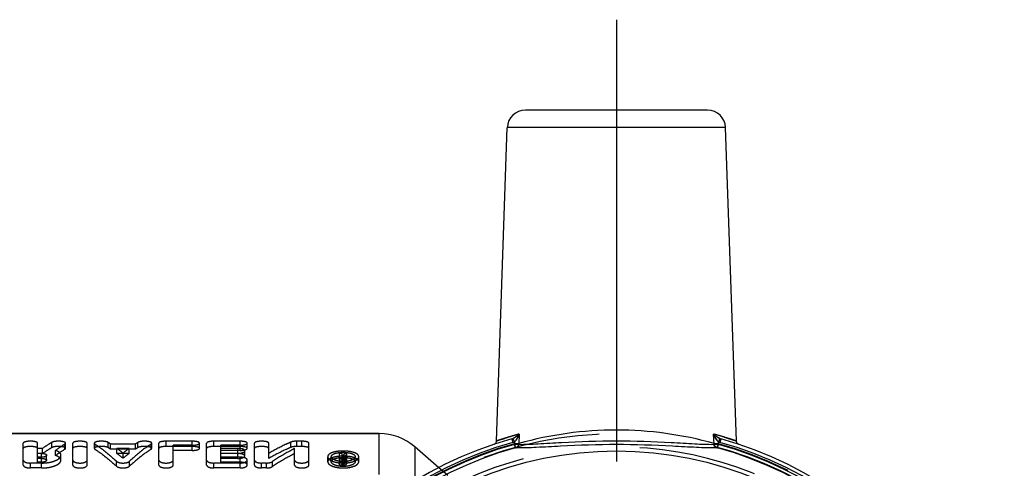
# Model space of a CAD drawing. Header units: millimetres. Extents: x 454.3 to 545.7, y 464.8 to 535.1.
# Tile 3 of 3: x 486.3 to 540.7, y 510.3 to 535.1. Entities that reach past the tile are written whole.
import ezdxf

# ---------------------------------------------------------------- set-up
doc = ezdxf.new("R2010")
doc.units = ezdxf.units.MM
doc.header["$LTSCALE"] = 65.185185
doc.linetypes.add('CENTER', pattern=[0.6, 0.375, -0.075, 0.075, -0.075])
doc.linetypes.add('HIDDEN', pattern=[0.2, 0.1, -0.1])
for name, color, linetype in [('ACHSEN_S', 7, 'CONTINUOUS'), ('KOERPER', 7, 'CONTINUOUS'), ('KONST.EL_MIT_GEO', 7, 'CONTINUOUS')]:
    doc.layers.add(name, color=color, linetype=linetype)

msp = doc.modelspace()

# ---------------------------------------------------------------- linework, layer by layer
at = {"layer": 'ACHSEN_S', "color": 2, "linetype": 'CENTER'}
msp.add_line((519.276, 535.114), (519.276, 464.814), dxfattribs=at)
at = {"layer": 'KOERPER', "color": 7, "linetype": 'Continuous'}
for p, q in [((512.637, 511.802), (513.242, 529.149)), ((525.916, 511.802), (525.31, 529.149)), ((506.154, 512.214), (475.594, 512.214)), ((509.45, 510.324), (508.123, 511.478))]:
    msp.add_line(p, q, dxfattribs=at)
at = {"layer": 'KOERPER', "color": 8, "linetype": 'HIDDEN'}
msp.add_line((509.953, 509.887), (509.45, 510.324), dxfattribs=at)
at = {"layer": 'KONST.EL_MIT_GEO', "color": 7, "linetype": 'Continuous'}
for p, q in [((524.31, 530.114), (514.242, 530.114)), ((525.31, 529.149), (513.242, 529.149)), ((475.594, 512.214), (506.154, 512.214)), ((506.154, 509.941), (506.154, 512.214)), ((513.497, 511.921), (513.55, 511.728)), ((513.554, 511.941), (513.639, 511.761)), ((513.901, 512.187), (513.877, 511.618)), ((524.675, 511.618), (524.651, 512.187)), ((524.998, 511.941), (524.913, 511.761)), ((525.056, 511.921), (525.002, 511.728)), ((508.123, 511.478), (508.123, 509.586)), ((513.639, 511.761), (513.633, 511.611)), ((513.685, 511.422), (513.633, 511.611)), ((524.867, 511.422), (524.92, 511.611)), ((524.92, 511.611), (524.913, 511.761))]:
    msp.add_line(p, q, dxfattribs=at)
at = {"layer": 'KONST.EL_MIT_GEO', "color": 8, "linetype": 'HIDDEN'}
for p, q in [((486.473, 510.474), (486.473, 511.682)), ((487.266, 510.63), (487.266, 511.682)), ((487.536, 511.392), (487.266, 511.392)), ((487.536, 511.107), (487.536, 511.392)), ((488.061, 511.44), (488.061, 511.729)), ((488.779, 511.347), (488.779, 511.635)), ((488.816, 511.394), (488.816, 511.682)), ((489.212, 510.474), (489.212, 511.682)), ((490.005, 510.474), (490.005, 511.682)), ((490.401, 511.682), (490.401, 511.394)), ((490.435, 511.349), (490.435, 511.637)), ((491.16, 511.438), (491.16, 511.727)), ((491.303, 511.348), (491.303, 511.635)), ((492.675, 511.635), (491.303, 511.635)), ((492.675, 511.348), (491.303, 511.348)), ((491.652, 511.107), (491.652, 511.392)), ((492.326, 511.392), (491.652, 511.392)), ((492.326, 511.107), (492.326, 511.392)), ((492.675, 511.348), (492.675, 511.635)), ((492.817, 511.438), (492.817, 511.727)), ((493.543, 511.349), (493.543, 511.637)), ((493.576, 511.394), (493.576, 511.682)), ((493.972, 510.474), (493.972, 511.682)), ((494.369, 511.5), (494.369, 511.79)), ((495.822, 511.79), (494.369, 511.79)), ((495.822, 511.5), (494.369, 511.5)), ((494.765, 510.474), (494.765, 511.567)), ((495.822, 511.567), (494.765, 511.567)), ((495.822, 511.281), (495.822, 511.79)), ((496.218, 511.394), (496.218, 511.682)), ((496.614, 510.474), (496.614, 511.682)), ((497.01, 511.5), (497.01, 511.79)), ((498.463, 511.79), (497.01, 511.79)), ((498.463, 511.5), (497.01, 511.5)), ((497.406, 510.63), (497.406, 511.567)), ((498.463, 511.567), (497.406, 511.567)), ((498.331, 511.392), (497.406, 511.392)), ((498.331, 510.838), (498.331, 511.392)), ((498.463, 511.281), (498.463, 511.79)), ((498.859, 511.394), (498.859, 511.682)), ((499.256, 510.474), (499.256, 511.682)), ((500.048, 510.839), (500.048, 511.682)), ((501.272, 511.451), (501.272, 511.74)), ((501.476, 510.474), (501.476, 511.391)), ((501.608, 511.5), (501.608, 511.79)), ((501.872, 511.79), (501.608, 511.79)), ((501.872, 511.5), (501.608, 511.5)), ((501.872, 511.5), (501.872, 511.79)), ((502.268, 510.474), (502.268, 511.682)), ((513.634, 511.648), (513.639, 511.761)), ((513.879, 511.663), (513.634, 511.648)), ((513.687, 511.455), (513.634, 511.648)), ((524.918, 511.648), (524.673, 511.663)), ((524.865, 511.455), (524.918, 511.648)), ((487.485, 511.119), (487.266, 511.119)), ((487.536, 511.107), (487.266, 511.107)), ((487.485, 510.907), (487.266, 510.907)), ((487.485, 510.838), (487.266, 510.838)), ((487.485, 510.63), (487.485, 511.119)), ((487.765, 510.736), (487.765, 511.015)), ((488.257, 510.999), (488.257, 511.282)), ((488.558, 510.736), (488.558, 511.015)), ((492.326, 511.107), (491.652, 511.107)), ((491.989, 510.848), (491.989, 511.128)), ((495.822, 511.281), (494.765, 511.281)), ((498.463, 511.281), (497.406, 511.281)), ((498.331, 511.119), (497.406, 511.119)), ((498.331, 511.107), (497.406, 511.107)), ((498.463, 510.907), (497.406, 510.907)), ((498.331, 510.838), (497.406, 510.838)), ((498.463, 510.63), (498.463, 510.907)), ((498.727, 510.977), (498.727, 511.259)), ((503.308, 510.655), (503.308, 510.933)), ((503.506, 510.655), (503.506, 510.933)), ((503.968, 510.474), (503.968, 511.107)), ((504.1, 511.107), (503.968, 511.107)), ((504.1, 510.827), (503.968, 510.827)), ((504.1, 510.527), (504.1, 511.107)), ((504.141, 510.962), (504.1, 510.962)), ((504.167, 510.911), (504.1, 510.911)), ((504.167, 510.803), (504.1, 510.803)), ((504.15, 510.979), (504.141, 510.962)), ((504.141, 510.684), (504.141, 510.962)), ((504.167, 510.474), (504.167, 510.911)), ((504.227, 510.827), (504.227, 511.107)), ((504.362, 511.107), (504.227, 511.107)), ((504.362, 510.827), (504.227, 510.827)), ((504.232, 510.553), (504.232, 510.886)), ((504.27, 510.673), (504.27, 510.951)), ((504.364, 510.553), (504.362, 511.107)), ((504.827, 510.655), (504.827, 510.933)), ((505.026, 510.655), (505.026, 510.933)), ((486.869, 510.31), (486.869, 510.583)), ((487.485, 510.583), (486.869, 510.583)), ((487.485, 510.31), (486.869, 510.31)), ((487.485, 510.63), (487.266, 510.63)), ((487.485, 510.31), (487.485, 510.583)), ((491.626, 510.409), (491.626, 510.683)), ((492.351, 510.409), (492.351, 510.683)), ((497.01, 510.31), (497.01, 510.583)), ((498.463, 510.583), (497.01, 510.583)), ((498.463, 510.31), (497.01, 510.31)), ((498.463, 510.63), (497.406, 510.63)), ((498.463, 510.31), (498.463, 510.583)), ((498.859, 510.474), (498.859, 510.749)), ((499.652, 510.31), (499.652, 510.583)), ((499.916, 510.583), (499.652, 510.583)), ((499.916, 510.31), (499.652, 510.31)), ((499.916, 510.31), (499.916, 510.583)), ((500.252, 510.388), (500.252, 510.662)), ((504.167, 510.749), (503.968, 510.749)), ((504.167, 510.474), (503.968, 510.474)), ((504.141, 510.684), (504.1, 510.684)), ((504.167, 510.634), (504.1, 510.634)), ((504.167, 510.527), (504.1, 510.527))]:
    msp.add_line(p, q, dxfattribs=at)
at = {"layer": 'KONST.EL_MIT_GEO', "color": 7, "linetype": 'Continuous'}
for points in [[(512.636, 511.798), (512.636, 511.795), (512.632, 511.765), (512.624, 511.736), (512.612, 511.709), (512.596, 511.684), (512.576, 511.662), (512.553, 511.643), (512.527, 511.627), (512.5, 511.616)], [(526.052, 511.616), (526.025, 511.627), (525.999, 511.643), (525.976, 511.662), (525.956, 511.684), (525.94, 511.709), (525.928, 511.736), (525.92, 511.765), (525.916, 511.795), (525.916, 511.798)]]:
    msp.add_lwpolyline(points, dxfattribs=at)
at = {"layer": 'KONST.EL_MIT_GEO', "color": 8, "linetype": 'HIDDEN'}
msp.add_circle((519.276, 491.264), 20.95, dxfattribs=at)
at = {"layer": 'KONST.EL_MIT_GEO', "color": 7, "linetype": 'Continuous'}
msp.add_circle((519.276, 491.264), 19.99, dxfattribs=at)
for centre, radius, start, end in [((514.242, 529.114), 1, 90, 178), ((524.31, 529.114), 1, 2, 90), ((519.276, 491.264), 21.45, 105.6311, 74.3689), ((506.154, 509.214), 3, 49, 90), ((519.427, 491.972), 20.957, 105.2898, 107.3286), ((513.368, 512.379), 0.476, 285.6358, 293.0082), ((519.246, 492.35), 20.56, 73.0848, 74.7583), ((525.184, 512.379), 0.476, 246.9918, 254.3639), ((519.276, 491.264), 21.25, 105.6311, 74.3689), ((519.276, 491.264), 21.115, 105.5022, 74.4978), ((519.276, 491.264), 20.919, 105.5022, 74.4978), ((513.398, 512.274), 0.566, 285.6368, 295.2129), ((525.154, 512.274), 0.566, 244.7874, 254.3629)]:
    msp.add_arc(centre, radius, start, end, dxfattribs=at)
at = {"layer": 'KONST.EL_MIT_GEO', "color": 8, "linetype": 'HIDDEN'}
for centre, radius, start, end in [((519.277, 492.443), 19.964, 90.0039, 105.6891), ((519.271, 492.413), 19.994, 74.3228, 89.9842), ((492.979, 504.479), 8.05, 121.4435, 125.9054), ((487.508, 505.854), 6.916, 56.7171, 58.1217), ((487.538, 505.53), 6.93, 57.0899, 58.486), ((486.66, 504.66), 8.381, 50.5149, 53.441), ((497.318, 504.66), 8.381, 126.559, 129.4851), ((496.47, 505.854), 6.916, 121.8783, 123.2829), ((496.439, 505.53), 6.93, 121.514, 122.9101), ((519.276, 491.264), 21.15, 105.4714, 74.5286), ((519.276, 491.264), 20.214, 243.0619, 116.9381), ((486.714, 504.354), 8.366, 50.9147, 53.8304), ((497.263, 504.354), 8.366, 126.1696, 129.0853), ((510.738, 506.816), 7.647, 148.3715, 149.6164), ((510.839, 507.091), 7.736, 148.732, 149.8353), ((511.038, 507.054), 7.81, 148.7358, 150.062), ((504.199, 510.648), 0.311, 73.2497, 76.8248), ((510.898, 506.801), 7.676, 148.3731, 149.7083), ((504.175, 508.938), 2.31, 85.0884, 86.5773), ((504.162, 512.163), 1.496, 263.6481, 266.9096), ((504.167, 512.245), 1.578, 266.9041, 269.9871), ((504.167, 512.254), 1.587, 269.9752, 272.3603), ((504.168, 512.225), 1.558, 272.3633, 273.0533), ((504.173, 512.15), 1.483, 273.0239, 277.4358), ((504.186, 512.041), 1.373, 277.4558, 279.6401)]:
    msp.add_arc(centre, radius, start, end, dxfattribs=at)
for points, knots in [([(513.901, 512.187), (513.805, 512.161), (513.625, 512.11), (513.373, 512.036), (513.156, 511.969), (512.976, 511.912), (512.85, 511.87), (512.768, 511.843), (512.722, 511.827), (512.687, 511.816), (512.659, 511.804), (512.647, 511.805), (512.637, 511.797), (512.636, 511.798)], [0, 0, 0, 0, 0.225042, 0.424526, 0.596581, 0.73972, 0.852638, 0.897407, 0.934203, 0.962926, 0.983506, 0.995876, 1, 1, 1, 1]), ([(513.901, 512.187), (513.853, 512.141), (513.744, 512.049), (513.624, 511.97), (513.554, 511.941)], [0, 0, 0, 0, 0.468708, 1, 1, 1, 1]), ([(513.901, 512.187), (513.874, 512.109), (513.804, 511.957), (513.706, 511.814), (513.639, 511.761)], [0, 0, 0, 0, 0.490807, 1, 1, 1, 1]), ([(525.916, 511.798), (525.889, 511.809), (525.779, 511.843), (525.539, 511.926), (525.145, 512.047), (524.832, 512.138), (524.651, 512.187)], [0, 0, 0, 0, 0.065825, 0.26031, 0.575475, 1, 1, 1, 1]), ([(524.998, 511.941), (524.928, 511.97), (524.808, 512.049), (524.699, 512.141), (524.651, 512.187)], [0, 0, 0, 0, 0.531288, 1, 1, 1, 1]), ([(524.913, 511.761), (524.846, 511.814), (524.748, 511.957), (524.678, 512.109), (524.651, 512.187)], [0, 0, 0, 0, 0.509188, 1, 1, 1, 1]), ([(487.266, 511.682), (487.266, 511.7), (487.224, 511.739), (487.091, 511.778), (486.87, 511.799), (486.648, 511.778), (486.515, 511.739), (486.473, 511.699), (486.473, 511.682)], [0, 0, 0, 0, 0.060833, 0.169511, 0.499445, 0.829693, 0.939568, 1, 1, 1, 1]), ([(487.266, 511.394), (487.266, 511.411), (487.224, 511.45), (487.091, 511.488), (486.87, 511.509), (486.648, 511.488), (486.515, 511.45), (486.473, 511.411), (486.473, 511.394)], [0, 0, 0, 0, 0.060368, 0.169013, 0.499444, 0.83019, 0.940032, 1, 1, 1, 1]), ([(488.061, 511.729), (488.017, 511.703), (487.839, 511.596), (487.665, 511.482), (487.536, 511.392)], [0, 0, 0, 0, 0.245424, 1, 1, 1, 1]), ([(488.061, 511.44), (488.017, 511.414), (487.839, 511.309), (487.665, 511.196), (487.536, 511.107)], [0, 0, 0, 0, 0.24552, 1, 1, 1, 1]), ([(488.816, 511.682), (488.816, 511.696), (488.788, 511.73), (488.682, 511.769), (488.494, 511.795), (488.294, 511.79), (488.146, 511.763), (488.084, 511.742), (488.061, 511.729)], [0, 0, 0, 0, 0.053978, 0.144223, 0.429282, 0.757988, 0.897781, 1, 1, 1, 1]), ([(488.816, 511.394), (488.816, 511.408), (488.787, 511.441), (488.682, 511.48), (488.494, 511.505), (488.295, 511.5), (488.146, 511.474), (488.084, 511.453), (488.061, 511.44)], [0, 0, 0, 0, 0.053488, 0.143592, 0.428878, 0.757965, 0.897852, 1, 1, 1, 1]), ([(488.779, 511.635), (488.735, 511.607), (488.558, 511.495), (488.385, 511.376), (488.257, 511.282)], [0, 0, 0, 0, 0.245418, 1, 1, 1, 1]), ([(488.779, 511.635), (488.785, 511.638), (488.801, 511.649), (488.816, 511.668), (488.816, 511.682)], [0, 0, 0, 0, 0.328225, 1, 1, 1, 1]), ([(488.779, 511.347), (488.785, 511.35), (488.801, 511.362), (488.816, 511.38), (488.816, 511.394)], [0, 0, 0, 0, 0.329513, 1, 1, 1, 1]), ([(490.005, 511.682), (490.005, 511.7), (489.963, 511.739), (489.83, 511.778), (489.609, 511.799), (489.387, 511.778), (489.254, 511.739), (489.212, 511.699), (489.212, 511.682)], [0, 0, 0, 0, 0.060833, 0.169511, 0.499445, 0.829693, 0.939568, 1, 1, 1, 1]), ([(490.005, 511.394), (490.005, 511.411), (489.963, 511.45), (489.83, 511.488), (489.609, 511.509), (489.387, 511.488), (489.254, 511.45), (489.212, 511.411), (489.212, 511.394)], [0, 0, 0, 0, 0.060368, 0.169013, 0.499444, 0.83019, 0.940032, 1, 1, 1, 1]), ([(491.16, 511.727), (491.137, 511.741), (491.077, 511.762), (490.929, 511.789), (490.728, 511.795), (490.538, 511.77), (490.431, 511.731), (490.401, 511.697), (490.401, 511.682)], [0, 0, 0, 0, 0.100763, 0.237914, 0.566034, 0.853448, 0.945035, 1, 1, 1, 1]), ([(490.401, 511.682), (490.401, 511.678), (490.405, 511.659), (490.422, 511.645), (490.435, 511.637)], [0, 0, 0, 0, 0.202692, 1, 1, 1, 1]), ([(491.16, 511.438), (491.137, 511.452), (491.077, 511.473), (490.928, 511.5), (490.728, 511.505), (490.538, 511.481), (490.431, 511.442), (490.401, 511.408), (490.401, 511.394)], [0, 0, 0, 0, 0.100679, 0.23792, 0.566422, 0.854075, 0.945528, 1, 1, 1, 1]), ([(490.401, 511.394), (490.401, 511.39), (490.405, 511.371), (490.422, 511.357), (490.435, 511.349)], [0, 0, 0, 0, 0.2017, 1, 1, 1, 1]), ([(490.435, 511.637), (490.536, 511.57), (490.955, 511.28), (491.344, 510.95), (491.626, 510.683)], [0, 0, 0, 0, 0.238047, 1, 1, 1, 1]), ([(490.435, 511.349), (490.536, 511.284), (490.954, 510.998), (491.344, 510.672), (491.626, 510.409)], [0, 0, 0, 0, 0.238274, 1, 1, 1, 1]), ([(493.543, 511.637), (493.441, 511.57), (493.023, 511.28), (492.633, 510.95), (492.351, 510.683)], [0, 0, 0, 0, 0.238047, 1, 1, 1, 1]), ([(493.543, 511.349), (493.441, 511.284), (493.023, 510.998), (492.633, 510.672), (492.351, 510.409)], [0, 0, 0, 0, 0.238274, 1, 1, 1, 1]), ([(493.576, 511.682), (493.576, 511.697), (493.547, 511.73), (493.44, 511.77), (493.251, 511.795), (493.049, 511.789), (492.901, 511.762), (492.84, 511.741), (492.817, 511.727)], [0, 0, 0, 0, 0.054242, 0.145248, 0.43232, 0.761337, 0.899925, 1, 1, 1, 1]), ([(493.576, 511.394), (493.576, 511.408), (493.547, 511.442), (493.44, 511.48), (493.251, 511.505), (493.049, 511.5), (492.901, 511.473), (492.84, 511.452), (492.817, 511.438)], [0, 0, 0, 0, 0.053753, 0.144622, 0.43193, 0.761332, 0.900009, 1, 1, 1, 1]), ([(493.543, 511.637), (493.548, 511.64), (493.563, 511.651), (493.576, 511.669), (493.576, 511.682)], [0, 0, 0, 0, 0.324495, 1, 1, 1, 1]), ([(493.543, 511.349), (493.548, 511.353), (493.563, 511.363), (493.576, 511.381), (493.576, 511.394)], [0, 0, 0, 0, 0.325757, 1, 1, 1, 1]), ([(494.369, 511.79), (494.275, 511.79), (494.147, 511.778), (494.014, 511.739), (493.972, 511.7), (493.972, 511.682)], [0, 0, 0, 0, 0.660363, 0.878562, 1, 1, 1, 1]), ([(494.369, 511.5), (494.275, 511.5), (494.147, 511.488), (494.014, 511.45), (493.972, 511.411), (493.972, 511.394)], [0, 0, 0, 0, 0.661358, 0.87949, 1, 1, 1, 1]), ([(496.218, 511.682), (496.218, 511.7), (496.177, 511.739), (496.044, 511.778), (495.916, 511.79), (495.822, 511.79)], [0, 0, 0, 0, 0.121402, 0.337509, 1, 1, 1, 1]), ([(495.822, 511.567), (495.916, 511.567), (496.044, 511.581), (496.177, 511.625), (496.218, 511.665), (496.218, 511.682)], [0, 0, 0, 0, 0.659139, 0.876811, 1, 1, 1, 1]), ([(496.218, 511.394), (496.218, 511.411), (496.176, 511.45), (496.044, 511.488), (495.916, 511.5), (495.822, 511.5)], [0, 0, 0, 0, 0.120473, 0.336512, 1, 1, 1, 1]), ([(495.822, 511.281), (495.916, 511.281), (496.044, 511.294), (496.176, 511.337), (496.218, 511.377), (496.218, 511.394)], [0, 0, 0, 0, 0.660182, 0.877756, 1, 1, 1, 1]), ([(497.01, 511.79), (496.916, 511.79), (496.788, 511.778), (496.656, 511.739), (496.614, 511.7), (496.614, 511.682)], [0, 0, 0, 0, 0.660363, 0.878562, 1, 1, 1, 1]), ([(497.01, 511.5), (496.916, 511.5), (496.788, 511.488), (496.656, 511.45), (496.614, 511.411), (496.614, 511.394)], [0, 0, 0, 0, 0.661358, 0.87949, 1, 1, 1, 1]), ([(498.727, 511.259), (498.727, 511.279), (498.69, 511.325), (498.601, 511.36), (498.476, 511.386), (498.381, 511.392), (498.331, 511.392)], [0, 0, 0, 0, 0.136328, 0.353778, 0.655997, 1, 1, 1, 1]), ([(498.859, 511.682), (498.859, 511.7), (498.818, 511.739), (498.685, 511.778), (498.557, 511.79), (498.463, 511.79)], [0, 0, 0, 0, 0.121402, 0.337509, 1, 1, 1, 1]), ([(498.463, 511.567), (498.557, 511.567), (498.686, 511.581), (498.818, 511.625), (498.859, 511.665), (498.859, 511.682)], [0, 0, 0, 0, 0.659139, 0.876811, 1, 1, 1, 1]), ([(498.859, 511.394), (498.859, 511.411), (498.818, 511.45), (498.685, 511.488), (498.557, 511.5), (498.463, 511.5)], [0, 0, 0, 0, 0.120473, 0.336512, 1, 1, 1, 1]), ([(498.463, 511.281), (498.557, 511.281), (498.686, 511.294), (498.818, 511.337), (498.859, 511.377), (498.859, 511.394)], [0, 0, 0, 0, 0.660182, 0.877756, 1, 1, 1, 1]), ([(500.048, 511.682), (500.048, 511.7), (500.006, 511.739), (499.874, 511.778), (499.652, 511.799), (499.43, 511.778), (499.297, 511.739), (499.256, 511.699), (499.256, 511.682)], [0, 0, 0, 0, 0.060833, 0.169511, 0.499445, 0.829693, 0.939568, 1, 1, 1, 1]), ([(500.048, 511.394), (500.048, 511.411), (500.006, 511.45), (499.874, 511.488), (499.652, 511.509), (499.43, 511.488), (499.297, 511.45), (499.256, 511.411), (499.256, 511.394)], [0, 0, 0, 0, 0.060368, 0.169013, 0.499444, 0.83019, 0.940032, 1, 1, 1, 1]), ([(501.272, 511.74), (501.169, 511.696), (500.752, 511.507), (500.347, 511.293), (500.048, 511.119)], [0, 0, 0, 0, 0.245014, 1, 1, 1, 1]), ([(501.272, 511.451), (501.169, 511.407), (500.752, 511.221), (500.347, 511.01), (500.048, 510.839)], [0, 0, 0, 0, 0.245136, 1, 1, 1, 1]), ([(501.476, 511.391), (501.373, 511.337), (500.955, 511.111), (500.55, 510.862), (500.252, 510.662)], [0, 0, 0, 0, 0.244908, 1, 1, 1, 1]), ([(501.608, 511.79), (501.544, 511.79), (501.43, 511.783), (501.317, 511.76), (501.272, 511.74)], [0, 0, 0, 0, 0.562258, 1, 1, 1, 1]), ([(501.608, 511.5), (501.544, 511.5), (501.431, 511.493), (501.317, 511.471), (501.272, 511.451)], [0, 0, 0, 0, 0.562451, 1, 1, 1, 1]), ([(502.268, 511.682), (502.268, 511.699), (502.227, 511.739), (502.094, 511.778), (501.966, 511.79), (501.872, 511.79)], [0, 0, 0, 0, 0.120745, 0.338071, 1, 1, 1, 1]), ([(502.268, 511.394), (502.268, 511.411), (502.227, 511.45), (502.094, 511.488), (501.966, 511.5), (501.872, 511.5)], [0, 0, 0, 0, 0.119818, 0.337074, 1, 1, 1, 1]), ([(513.769, 511.477), (513.803, 511.487), (513.868, 511.542), (513.881, 511.622), (513.879, 511.663)], [0, 0, 0, 0, 0.465526, 1, 1, 1, 1]), ([(524.783, 511.477), (524.749, 511.487), (524.684, 511.542), (524.671, 511.622), (524.673, 511.663)], [0, 0, 0, 0, 0.465515, 1, 1, 1, 1]), ([(487.485, 511.119), (487.552, 511.119), (487.645, 511.114), (487.765, 511.051), (487.765, 511.015)], [0, 0, 0, 0, 0.645142, 1, 1, 1, 1]), ([(487.485, 510.583), (487.623, 510.583), (487.882, 510.604), (488.182, 510.681), (488.373, 510.775), (488.494, 510.86), (488.558, 510.955), (488.558, 511.015)], [0, 0, 0, 0, 0.337739, 0.632698, 0.753921, 0.854637, 1, 1, 1, 1]), ([(487.765, 511.015), (487.765, 510.977), (487.646, 510.913), (487.552, 510.907), (487.485, 510.907)], [0, 0, 0, 0, 0.357761, 1, 1, 1, 1]), ([(487.485, 510.838), (487.552, 510.838), (487.644, 510.834), (487.765, 510.772), (487.765, 510.736)], [0, 0, 0, 0, 0.646512, 1, 1, 1, 1]), ([(488.558, 511.015), (488.558, 511.041), (488.536, 511.116), (488.426, 511.213), (488.32, 511.26), (488.257, 511.282)], [0, 0, 0, 0, 0.185061, 0.529022, 1, 1, 1, 1]), ([(488.558, 510.736), (488.558, 510.762), (488.536, 510.836), (488.425, 510.932), (488.32, 510.978), (488.257, 510.999)], [0, 0, 0, 0, 0.183752, 0.527345, 1, 1, 1, 1]), ([(498.331, 511.119), (498.425, 511.119), (498.555, 511.134), (498.69, 511.191), (498.727, 511.238), (498.727, 511.259)], [0, 0, 0, 0, 0.641933, 0.861626, 1, 1, 1, 1]), ([(498.727, 510.977), (498.727, 510.996), (498.69, 511.042), (498.601, 511.076), (498.476, 511.102), (498.381, 511.107), (498.331, 511.107)], [0, 0, 0, 0, 0.135201, 0.352529, 0.655237, 1, 1, 1, 1]), ([(498.331, 510.838), (498.425, 510.838), (498.555, 510.854), (498.69, 510.909), (498.727, 510.956), (498.727, 510.977)], [0, 0, 0, 0, 0.643242, 0.862772, 1, 1, 1, 1]), ([(498.859, 510.749), (498.859, 510.787), (498.796, 510.844), (498.701, 510.878), (498.636, 510.892), (498.6, 510.897)], [0, 0, 0, 0, 0.369192, 0.655151, 1, 1, 1, 1]), ([(501.476, 511.107), (501.373, 511.054), (500.955, 510.831), (500.55, 510.585), (500.252, 510.388)], [0, 0, 0, 0, 0.245034, 1, 1, 1, 1]), ([(503.389, 511.071), (503.377, 511.061), (503.336, 511.026), (503.308, 510.971), (503.308, 510.933)], [0, 0, 0, 0, 0.295019, 1, 1, 1, 1]), ([(505.026, 510.655), (505.026, 510.702), (504.975, 510.776), (504.876, 510.838), (504.722, 510.903), (504.481, 510.953), (504.166, 510.973), (503.851, 510.952), (503.61, 510.902), (503.456, 510.837), (503.358, 510.776), (503.308, 510.701), (503.308, 510.655)], [0, 0, 0, 0, 0.071887, 0.121909, 0.182402, 0.330194, 0.500723, 0.670769, 0.818643, 0.878937, 0.928556, 1, 1, 1, 1]), ([(503.308, 510.933), (503.308, 510.884), (503.359, 510.806), (503.458, 510.736), (503.612, 510.661), (503.852, 510.599), (504.168, 510.574), (504.484, 510.6), (504.724, 510.661), (504.878, 510.737), (504.976, 510.807), (505.026, 510.885), (505.026, 510.933)], [0, 0, 0, 0, 0.074018, 0.125324, 0.186541, 0.333468, 0.500753, 0.667566, 0.814605, 0.875629, 0.926512, 1, 1, 1, 1]), ([(503.74, 511.208), (503.671, 511.194), (503.548, 511.162), (503.433, 511.106), (503.389, 511.071)], [0, 0, 0, 0, 0.561048, 1, 1, 1, 1]), ([(503.506, 510.933), (503.507, 511.02), (503.696, 511.121), (503.92, 511.166), (504.166, 511.185), (504.411, 511.166), (504.636, 511.121), (504.827, 511.021), (504.827, 510.933)], [0, 0, 0, 0, 0.177537, 0.327179, 0.498994, 0.671471, 0.821232, 1, 1, 1, 1]), ([(503.839, 510.703), (503.793, 510.714), (503.708, 510.741), (503.584, 510.799), (503.506, 510.88), (503.506, 510.933)], [0, 0, 0, 0, 0.33952, 0.624067, 1, 1, 1, 1]), ([(503.506, 510.655), (503.506, 510.742), (503.697, 510.841), (503.92, 510.885), (504.165, 510.903), (504.411, 510.885), (504.635, 510.841), (504.827, 510.742), (504.827, 510.655)], [0, 0, 0, 0, 0.176761, 0.326642, 0.498881, 0.671807, 0.821866, 1, 1, 1, 1]), ([(504.313, 511.244), (504.216, 511.249), (504.086, 511.249), (503.956, 511.239), (503.925, 511.236)], [0, 0, 0, 0, 0.754208, 1, 1, 1, 1]), ([(504.167, 510.911), (504.182, 510.911), (504.205, 510.91), (504.232, 510.894), (504.232, 510.886)], [0, 0, 0, 0, 0.640511, 1, 1, 1, 1]), ([(504.167, 510.749), (504.214, 510.749), (504.282, 510.753), (504.364, 510.802), (504.364, 510.829)], [0, 0, 0, 0, 0.634404, 1, 1, 1, 1]), ([(504.232, 510.829), (504.232, 510.82), (504.205, 510.804), (504.182, 510.803), (504.167, 510.803)], [0, 0, 0, 0, 0.364977, 1, 1, 1, 1]), ([(504.362, 510.897), (504.36, 510.902), (504.343, 510.928), (504.312, 510.939), (504.289, 510.946)], [0, 0, 0, 0, 0.184048, 1, 1, 1, 1]), ([(504.364, 510.886), (504.364, 510.888), (504.364, 510.891), (504.363, 510.895), (504.362, 510.897)], [0, 0, 0, 0, 0.498884, 1, 1, 1, 1]), ([(504.594, 511.208), (504.577, 511.212), (504.504, 511.225), (504.43, 511.234), (504.373, 511.239)], [0, 0, 0, 0, 0.240358, 1, 1, 1, 1]), ([(504.827, 510.933), (504.827, 510.872), (504.726, 510.782), (504.577, 510.722), (504.473, 510.697), (504.416, 510.687)], [0, 0, 0, 0, 0.367973, 0.656222, 1, 1, 1, 1]), ([(504.944, 511.071), (504.901, 511.106), (504.786, 511.162), (504.664, 511.194), (504.594, 511.208)], [0, 0, 0, 0, 0.440688, 1, 1, 1, 1]), ([(505.026, 510.933), (505.026, 510.945), (505.018, 511), (504.978, 511.045), (504.944, 511.071)], [0, 0, 0, 0, 0.22573, 1, 1, 1, 1]), ([(486.473, 510.749), (486.473, 510.694), (486.584, 510.625), (486.722, 510.591), (486.819, 510.583), (486.869, 510.583)], [0, 0, 0, 0, 0.366613, 0.664301, 1, 1, 1, 1]), ([(486.473, 510.474), (486.473, 510.419), (486.585, 510.351), (486.722, 510.318), (486.819, 510.31), (486.869, 510.31)], [0, 0, 0, 0, 0.365098, 0.663349, 1, 1, 1, 1]), ([(487.765, 510.736), (487.765, 510.699), (487.645, 510.636), (487.552, 510.63), (487.485, 510.63)], [0, 0, 0, 0, 0.356357, 1, 1, 1, 1]), ([(487.485, 510.31), (487.623, 510.31), (487.881, 510.331), (488.182, 510.407), (488.373, 510.499), (488.494, 510.583), (488.558, 510.677), (488.558, 510.736)], [0, 0, 0, 0, 0.338656, 0.634143, 0.755366, 0.855854, 1, 1, 1, 1]), ([(489.212, 510.749), (489.212, 510.694), (489.323, 510.625), (489.461, 510.591), (489.608, 510.578), (489.756, 510.591), (489.894, 510.625), (490.005, 510.693), (490.005, 510.749)], [0, 0, 0, 0, 0.183504, 0.33102, 0.499545, 0.667963, 0.815789, 1, 1, 1, 1]), ([(489.212, 510.474), (489.212, 510.419), (489.324, 510.351), (489.461, 510.319), (489.608, 510.305), (489.756, 510.318), (489.893, 510.351), (490.005, 510.419), (490.005, 510.474)], [0, 0, 0, 0, 0.182747, 0.330541, 0.499544, 0.668439, 0.816545, 1, 1, 1, 1]), ([(491.626, 510.683), (491.665, 510.645), (491.789, 510.597), (491.988, 510.574), (492.187, 510.597), (492.312, 510.645), (492.351, 510.683)], [0, 0, 0, 0, 0.213748, 0.499146, 0.78504, 1, 1, 1, 1]), ([(491.626, 510.409), (491.666, 510.372), (491.79, 510.324), (491.988, 510.302), (492.187, 510.324), (492.312, 510.371), (492.351, 510.409)], [0, 0, 0, 0, 0.213435, 0.499145, 0.785352, 1, 1, 1, 1]), ([(493.972, 510.749), (493.972, 510.694), (494.083, 510.625), (494.221, 510.591), (494.368, 510.578), (494.516, 510.591), (494.654, 510.625), (494.765, 510.693), (494.765, 510.749)], [0, 0, 0, 0, 0.183504, 0.33102, 0.499545, 0.667963, 0.815789, 1, 1, 1, 1]), ([(493.972, 510.474), (493.972, 510.419), (494.084, 510.351), (494.221, 510.319), (494.368, 510.305), (494.516, 510.318), (494.653, 510.351), (494.765, 510.419), (494.765, 510.474)], [0, 0, 0, 0, 0.182747, 0.330541, 0.499544, 0.668439, 0.816545, 1, 1, 1, 1]), ([(496.614, 510.749), (496.614, 510.694), (496.725, 510.625), (496.863, 510.591), (496.96, 510.583), (497.01, 510.583)], [0, 0, 0, 0, 0.366613, 0.664301, 1, 1, 1, 1]), ([(496.614, 510.474), (496.614, 510.419), (496.726, 510.351), (496.863, 510.318), (496.96, 510.31), (497.01, 510.31)], [0, 0, 0, 0, 0.365098, 0.663349, 1, 1, 1, 1]), ([(498.463, 510.583), (498.514, 510.583), (498.611, 510.591), (498.748, 510.625), (498.859, 510.694), (498.859, 510.749)], [0, 0, 0, 0, 0.337396, 0.633791, 1, 1, 1, 1]), ([(498.859, 510.474), (498.859, 510.527), (498.747, 510.592), (498.611, 510.622), (498.513, 510.63), (498.463, 510.63)], [0, 0, 0, 0, 0.360536, 0.66112, 1, 1, 1, 1]), ([(498.463, 510.31), (498.514, 510.31), (498.611, 510.319), (498.748, 510.351), (498.859, 510.419), (498.859, 510.474)], [0, 0, 0, 0, 0.338352, 0.635306, 1, 1, 1, 1]), ([(499.256, 510.749), (499.256, 510.694), (499.367, 510.625), (499.504, 510.591), (499.601, 510.583), (499.652, 510.583)], [0, 0, 0, 0, 0.366613, 0.664301, 1, 1, 1, 1]), ([(499.256, 510.474), (499.256, 510.419), (499.367, 510.351), (499.504, 510.318), (499.601, 510.31), (499.652, 510.31)], [0, 0, 0, 0, 0.365098, 0.663349, 1, 1, 1, 1]), ([(499.916, 510.583), (499.98, 510.583), (500.096, 510.594), (500.209, 510.633), (500.252, 510.662)], [0, 0, 0, 0, 0.55132, 1, 1, 1, 1]), ([(499.916, 510.31), (499.98, 510.31), (500.096, 510.321), (500.209, 510.359), (500.252, 510.388)], [0, 0, 0, 0, 0.551758, 1, 1, 1, 1]), ([(501.476, 510.749), (501.476, 510.694), (501.586, 510.625), (501.724, 510.591), (501.871, 510.578), (502.019, 510.591), (502.157, 510.625), (502.268, 510.693), (502.268, 510.749)], [0, 0, 0, 0, 0.183504, 0.33102, 0.499545, 0.667963, 0.815789, 1, 1, 1, 1]), ([(501.476, 510.474), (501.476, 510.419), (501.587, 510.351), (501.724, 510.319), (501.871, 510.305), (502.019, 510.318), (502.156, 510.351), (502.268, 510.419), (502.268, 510.474)], [0, 0, 0, 0, 0.182747, 0.330541, 0.499544, 0.668439, 0.816545, 1, 1, 1, 1]), ([(503.308, 510.655), (503.308, 510.607), (503.359, 510.53), (503.458, 510.461), (503.612, 510.387), (503.852, 510.326), (504.168, 510.301), (504.484, 510.327), (504.724, 510.388), (504.878, 510.462), (504.975, 510.531), (505.026, 510.608), (505.026, 510.655)], [0, 0, 0, 0, 0.073396, 0.124585, 0.185804, 0.333001, 0.500748, 0.668022, 0.815334, 0.876361, 0.927128, 1, 1, 1, 1]), ([(504.827, 510.655), (504.827, 510.619), (504.769, 510.533), (504.619, 510.46), (504.411, 510.405), (504.168, 510.387), (503.925, 510.404), (503.716, 510.459), (503.565, 510.532), (503.506, 510.618), (503.506, 510.655)], [0, 0, 0, 0, 0.072856, 0.184054, 0.331262, 0.498845, 0.667105, 0.814454, 0.926594, 1, 1, 1, 1]), ([(504.167, 510.634), (504.182, 510.634), (504.204, 510.633), (504.232, 510.617), (504.232, 510.609)], [0, 0, 0, 0, 0.641963, 1, 1, 1, 1]), ([(504.232, 510.553), (504.232, 510.544), (504.205, 510.528), (504.182, 510.527), (504.167, 510.527)], [0, 0, 0, 0, 0.363492, 1, 1, 1, 1]), ([(504.167, 510.474), (504.214, 510.474), (504.281, 510.478), (504.364, 510.526), (504.364, 510.553)], [0, 0, 0, 0, 0.635896, 1, 1, 1, 1]), ([(504.364, 510.609), (504.364, 510.615), (504.356, 510.636), (504.321, 510.659), (504.289, 510.669), (504.27, 510.673)], [0, 0, 0, 0, 0.167414, 0.509927, 1, 1, 1, 1])]:
    msp.add_open_spline(points, degree=3, knots=knots, dxfattribs=at)
at = {"layer": 'KONST.EL_MIT_GEO', "color": 7, "linetype": 'Continuous'}
for points, knots in [([(512.636, 511.798), (512.682, 511.816), (512.866, 511.873), (513.048, 511.935), (513.185, 511.978)], [0, 0, 0, 0, 0.254723, 1, 1, 1, 1]), ([(513.639, 511.761), (513.706, 511.814), (513.804, 511.957), (513.874, 512.109), (513.901, 512.187)], [0, 0, 0, 0, 0.509188, 1, 1, 1, 1]), ([(513.732, 512.045), (513.747, 512.056), (513.806, 512.101), (513.862, 512.149), (513.901, 512.187)], [0, 0, 0, 0, 0.261192, 1, 1, 1, 1]), ([(524.651, 512.187), (524.678, 512.109), (524.748, 511.957), (524.846, 511.814), (524.913, 511.761)], [0, 0, 0, 0, 0.490806, 1, 1, 1, 1]), ([(524.651, 512.187), (524.699, 512.141), (524.808, 512.049), (524.928, 511.97), (524.998, 511.941)], [0, 0, 0, 0, 0.468708, 1, 1, 1, 1]), ([(525.228, 512.021), (525.281, 512.005), (525.38, 511.974), (525.518, 511.93), (525.636, 511.892), (525.734, 511.86), (525.81, 511.835), (525.86, 511.817), (525.889, 511.808), (525.903, 511.802), (525.91, 511.802), (525.915, 511.797), (525.916, 511.798)], [0, 0, 0, 0, 0.229103, 0.430129, 0.602129, 0.744223, 0.855633, 0.935672, 0.963787, 0.983902, 0.995976, 1, 1, 1, 1]), ([(513.633, 511.611), (513.656, 511.612), (513.737, 511.617), (513.819, 511.62), (513.877, 511.618)], [0, 0, 0, 0, 0.288888, 1, 1, 1, 1]), ([(513.685, 511.422), (513.693, 511.424), (513.719, 511.43), (513.747, 511.436), (513.766, 511.435)], [0, 0, 0, 0, 0.288738, 1, 1, 1, 1]), ([(513.766, 511.435), (514.126, 511.432), (514.93, 511.463), (516.764, 511.569), (518.242, 511.621), (519.276, 511.621)], [0, 0, 0, 0, 0.195989, 0.437371, 1, 1, 1, 1]), ([(513.766, 511.435), (513.799, 511.449), (513.856, 511.504), (513.876, 511.579), (513.877, 511.618)], [0, 0, 0, 0, 0.473501, 1, 1, 1, 1]), ([(513.877, 511.618), (514.231, 511.615), (515.02, 511.649), (516.817, 511.757), (518.264, 511.81), (519.276, 511.81)], [0, 0, 0, 0, 0.196574, 0.438234, 1, 1, 1, 1]), ([(519.276, 511.81), (520.288, 511.81), (521.735, 511.757), (523.532, 511.649), (524.321, 511.615), (524.675, 511.618)], [0, 0, 0, 0, 0.561766, 0.803426, 1, 1, 1, 1]), ([(519.276, 511.621), (520.31, 511.621), (521.788, 511.569), (523.622, 511.463), (524.426, 511.432), (524.786, 511.435)], [0, 0, 0, 0, 0.562629, 0.804011, 1, 1, 1, 1]), ([(524.675, 511.618), (524.691, 511.618), (524.773, 511.619), (524.854, 511.615), (524.92, 511.611)], [0, 0, 0, 0, 0.196364, 1, 1, 1, 1]), ([(524.786, 511.435), (524.754, 511.449), (524.696, 511.504), (524.676, 511.579), (524.675, 511.618)], [0, 0, 0, 0, 0.473517, 1, 1, 1, 1]), ([(524.786, 511.435), (524.791, 511.436), (524.819, 511.434), (524.846, 511.427), (524.867, 511.422)], [0, 0, 0, 0, 0.196018, 1, 1, 1, 1])]:
    msp.add_open_spline(points, degree=3, knots=knots, dxfattribs=at)
for points in [[(513.554, 511.941), (513.576, 511.95), (513.598, 511.961), (513.619, 511.973)], [(513.619, 511.973), (513.658, 511.994), (513.695, 512.019), (513.732, 512.045)]]:
    msp.add_open_spline(points, degree=3, dxfattribs=at)
at = {"layer": 'KONST.EL_MIT_GEO', "color": 8, "linetype": 'HIDDEN'}
for points in [[(498.6, 510.897), (498.555, 510.904), (498.509, 510.907), (498.463, 510.907)], [(503.925, 511.236), (503.863, 511.229), (503.801, 511.221), (503.74, 511.208)], [(503.996, 510.676), (503.944, 510.682), (503.891, 510.691), (503.839, 510.703)]]:
    msp.add_open_spline(points, degree=3, dxfattribs=at)

doc.saveas('drawing.dxf')
